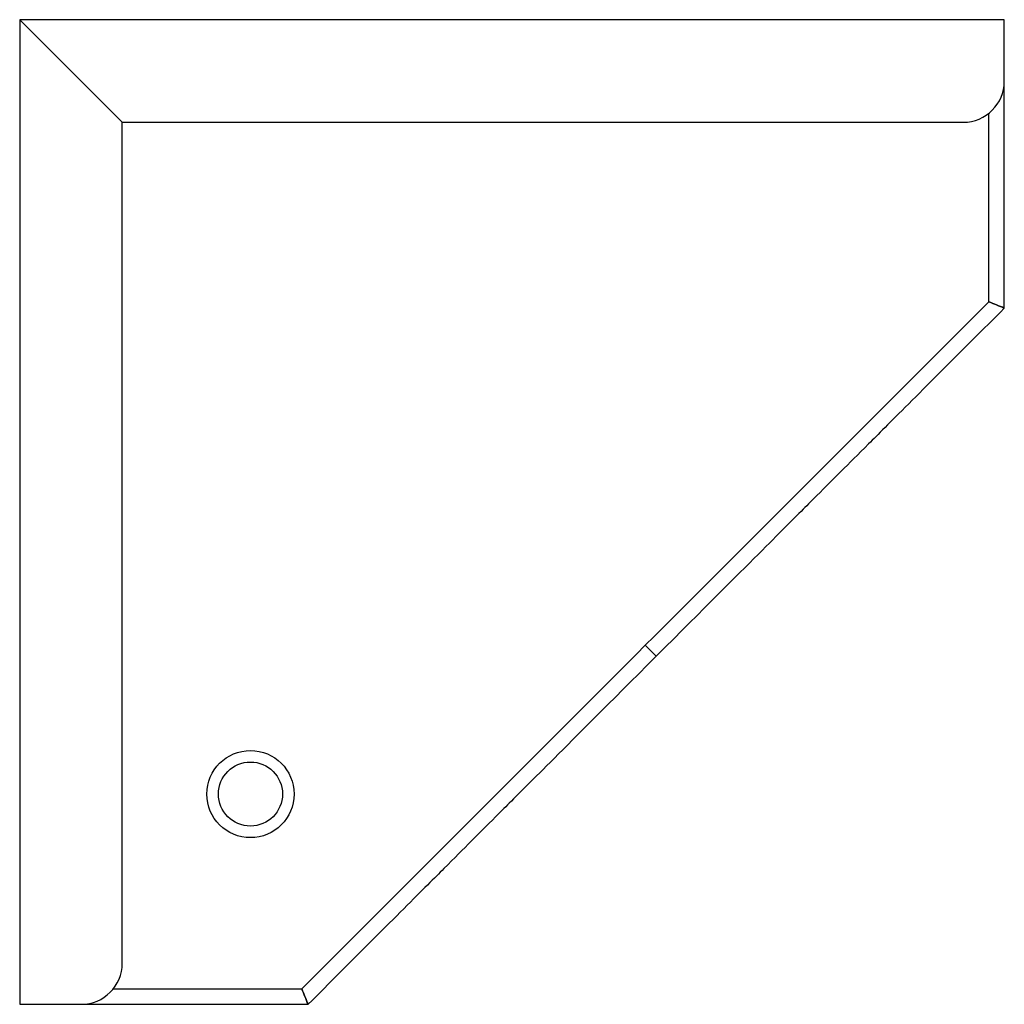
# Model space of a CAD drawing. Header units: inches. Extents: x 0 to 48, y 0 to 48.
import ezdxf

# ---------------------------------------------------------------- set-up
doc = ezdxf.new("R2010")
doc.units = ezdxf.units.IN
doc.header["$MEASUREMENT"] = 0

msp = doc.modelspace()

# ---------------------------------------------------------------- linework, layer by layer
at = {"color": 7, "linetype": 'Continuous', "lineweight": 25}
for p, q in [((0, 48), (0, 0)), ((0, 48), (5, 43)), ((48, 48), (0, 48)), ((48, 45), (48, 48)), ((5, 2), (5, 43)), ((5, 43), (46, 43)), ((31.03, 16.97), (30.5, 17.5)), ((0, 0), (3, 0))]:
    msp.add_line(p, q, dxfattribs=at)
for radius in [2.125, 1.562]:
    msp.add_circle((11.25, 10.25), radius, dxfattribs=at)
for centre in [(46, 45), (3, 2)]:
    msp.add_arc(centre, 2, 270, 0, dxfattribs=at)
for points, knots in [([(48, 33.939), (48, 34.1), (48, 34.426), (48, 34.92), (48, 35.424), (48, 35.937), (48, 36.457), (48, 36.979), (48, 37.449), (48, 37.854), (48, 38.184), (48, 38.474), (48, 38.731), (48, 38.968), (48, 39.196), (48, 39.414), (48, 39.632), (48, 39.858), (48, 40.107), (48, 40.387), (48, 40.701), (48, 41.05), (48, 41.435), (48, 41.839), (48, 42.259), (48, 42.693), (48, 43.153), (48, 43.64), (48, 44.154), (48, 44.607), (48, 44.891), (48, 44.993)], [0, 0, 0, 0, 0.038977, 0.079105, 0.120352, 0.162763, 0.206466, 0.251691, 0.298173, 0.332949, 0.364056, 0.392049, 0.417854, 0.442372, 0.466467, 0.490978, 0.513411, 0.537345, 0.56334, 0.591968, 0.623535, 0.657803, 0.694499, 0.733386, 0.770017, 0.808157, 0.847743, 0.888752, 0.931207, 0.975183, 1, 1, 1, 1]), ([(47.25, 34.25), (47.25, 34.389), (47.25, 34.669), (47.25, 35.092), (47.25, 35.523), (47.25, 35.96), (47.25, 36.401), (47.25, 36.845), (47.25, 37.283), (47.25, 37.684), (47.25, 38.038), (47.25, 38.336), (47.25, 38.601), (47.25, 38.84), (47.25, 39.065), (47.25, 39.284), (47.25, 39.509), (47.25, 39.749), (47.25, 40.014), (47.25, 40.314), (47.25, 40.654), (47.25, 41.038), (47.25, 41.465), (47.25, 41.9), (47.25, 42.333), (47.25, 42.758), (47.25, 43.129), (47.25, 43.362), (47.25, 43.441)], [0, 0, 0, 0, 0.039756, 0.080472, 0.122146, 0.164825, 0.208611, 0.253668, 0.300126, 0.346014, 0.383593, 0.417241, 0.447951, 0.476711, 0.504477, 0.532168, 0.560681, 0.590904, 0.623733, 0.660085, 0.700667, 0.745239, 0.793353, 0.844631, 0.886946, 0.930927, 0.976508, 1, 1, 1, 1]), ([(47.25, 34.25), (45.268, 32.268), (42.199, 29.199), (39.949, 26.949), (39.011, 26.011), (36.892, 23.892), (35.254, 22.254), (30.5, 17.5)], [0.0084958, 0.0084958, 0.0084958, 0.0084958, 0.2365634, 0.2996039, 0.5936496, 0.6673648, 1, 1, 1, 1]), ([(48, 33.939), (45.979, 31.918), (42.762, 28.701), (40.48, 26.419), (39.542, 25.481), (37.422, 23.362), (35.784, 21.724), (31.03, 16.97)], [0, 0, 0, 0, 0.236563, 0.299604, 0.59365, 0.667365, 1, 1, 1, 1]), ([(30.5, 17.5), (25.746, 12.746), (24.108, 11.108), (21.989, 8.989), (21.051, 8.051), (18.801, 5.801), (15.732, 2.732), (13.75, 0.75)], [0, 0, 0, 0, 0.3326352, 0.4063504, 0.7003961, 0.7634366, 0.9915044, 0.9915044, 0.9915044, 0.9915044]), ([(31.03, 16.97), (26.276, 12.216), (24.638, 10.578), (22.519, 8.458), (21.581, 7.52), (19.299, 5.238), (16.082, 2.021), (14.061, 0)], [0, 0, 0, 0, 0.332635, 0.40635, 0.700396, 0.763437, 1, 1, 1, 1]), ([(4.553, 0.75), (4.631, 0.75), (4.866, 0.75), (5.246, 0.75), (5.689, 0.75), (6.117, 0.75), (6.568, 0.75), (7.042, 0.75), (7.538, 0.75), (8.024, 0.75), (8.505, 0.75), (8.983, 0.75), (9.463, 0.75), (9.945, 0.75), (10.435, 0.75), (10.936, 0.75), (11.416, 0.75), (11.874, 0.75), (12.311, 0.75), (12.769, 0.75), (13.25, 0.75), (13.581, 0.75), (13.75, 0.75)], [0, 0, 0, 0, 0.023113, 0.069111, 0.114553, 0.159719, 0.204848, 0.261824, 0.319354, 0.377645, 0.436554, 0.49557, 0.554141, 0.611753, 0.667992, 0.722648, 0.776276, 0.818475, 0.861375, 0.905562, 0.951594, 1, 1, 1, 1]), ([(3.007, 0), (3.107, 0), (3.385, 0), (3.832, 0), (4.341, 0), (4.829, 0), (5.297, 0), (5.748, 0), (6.183, 0), (6.643, 0), (7.125, 0), (7.63, 0), (8.126, 0), (8.617, 0), (9.079, 0), (9.516, 0), (9.928, 0), (10.345, 0), (10.768, 0), (11.203, 0), (11.641, 0), (12.087, 0), (12.544, 0), (13.025, 0), (13.533, 0), (13.881, 0), (14.061, 0)], [0, 0, 0, 0, 0.024178, 0.067286, 0.108966, 0.149571, 0.189422, 0.228809, 0.267983, 0.307153, 0.356651, 0.406676, 0.457388, 0.508564, 0.55972, 0.601975, 0.643607, 0.6844, 0.724216, 0.763193, 0.801908, 0.838753, 0.876479, 0.915605, 0.956625, 1, 1, 1, 1])]:
    msp.add_open_spline(points, degree=3, knots=knots, dxfattribs=at)
for points in [[(47.25, 34.25), (47.5, 34.146), (47.75, 34.043), (48, 33.939)], [(48, 33.939), (47.75, 34.043), (47.5, 34.146), (47.25, 34.25)], [(14.061, 0), (13.957, 0.25), (13.854, 0.5), (13.75, 0.75)], [(13.75, 0.75), (13.854, 0.5), (13.957, 0.25), (14.061, 0)]]:
    msp.add_open_spline(points, degree=3, dxfattribs=at)

doc.saveas('drawing.dxf')
